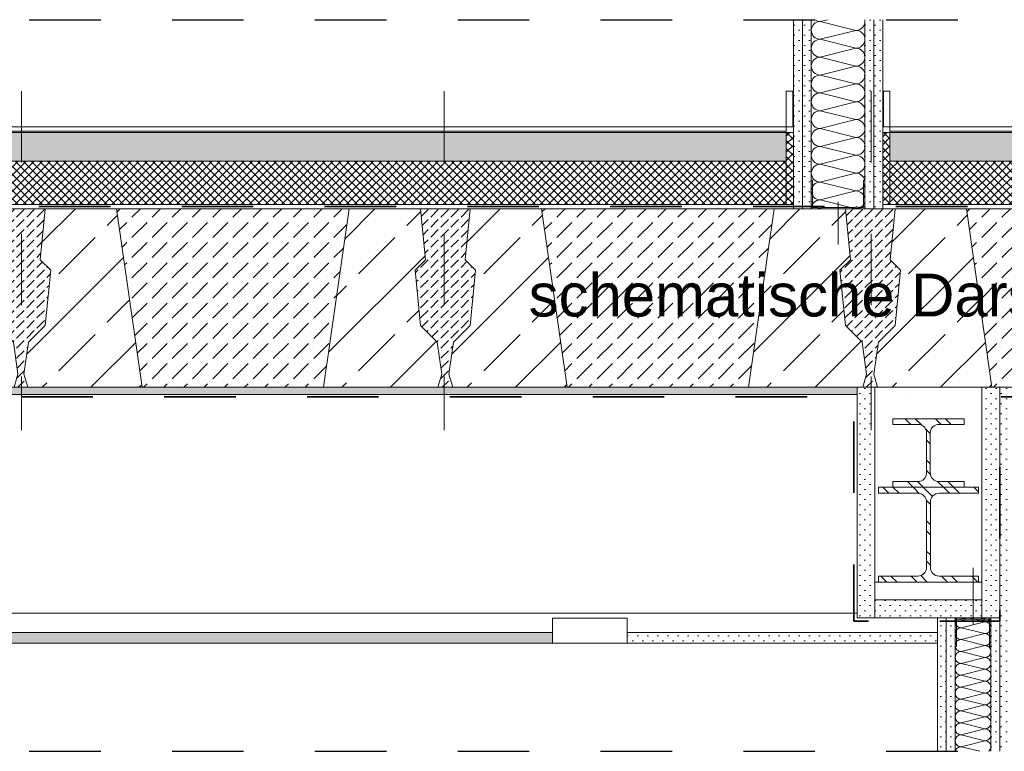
# Model space of a CAD drawing. Header units: metres. Extents: x 39.6 to 62.6, y -3.3 to 8.
# Tile 3 of 48: x 41 to 42.4, y 2.5 to 3.5. Entities that reach past the tile are written whole.
import ezdxf

# ---------------------------------------------------------------- set-up
doc = ezdxf.new("R2010")
doc.units = ezdxf.units.M
doc.header["$MEASUREMENT"] = 0
for name, pattern in [('Achse', [0.08, 0.04, -0.02, 0, -0.02]), ('Schnittlinie', [0.12, 0.06, -0.03, 0, -0.03]), ('Strichlinie eng', [0.046, 0.03, -0.016])]:
    doc.linetypes.add(name, pattern=pattern)
for name, color, linetype in [('152 - Bemaßung_ Beschriftung.Ausbau', 7, 'Continuous'), ('301 - Elemente.Linie', 7, 'Continuous'), ('302 - Elemente.Schraffur', 7, 'Continuous'), ('603 - Struktur.Bodenplatte_ Decke Roh', 7, 'Continuous'), ('605 - Struktur.Wand Innen', 7, 'Continuous'), ('608 - Struktur.Träger', 7, 'Continuous'), ('650 - Abdeckung.Fußboden Aufbau', 7, 'Continuous'), ('660 - Unterkonstruktion.Trockenbau', 7, 'Continuous'), ('Neubau_606 - Struktur.Wand Innen Ausbau', 7, 'Continuous'), ('Neubau_651 - Abdeckung.Decke abgehängt_ bekleidet', 7, 'Continuous'), ('Neubau_653 - Abdeckung.TB Verkofferung', 7, 'Continuous'), ('Neubau_660 - Unterkonstruktion.Trockenbau', 7, 'Continuous'), ('Neubau_804 - HKLSE.Elektrik', 7, 'Continuous')]:
    doc.layers.add(name, color=color, linetype=linetype)
doc.styles.add('ERSTELLTER_STIL_1', font='txt')
pattern_1 = [(45, (0, 0), (-0.0056568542, 0.0056568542), []), (135, (0, 0), (0.0056568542, 0.0056568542), [])]
pattern_2 = [(135, (0, 0), (0.021213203, 0.021213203), []), (135, (-0.00707, -0.00707), (0.021213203, 0.021213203), [])]
pattern_3 = [(45, (0, 0), (-0.0070710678, 0.0070710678), [0, -0.01])]
pattern_4 = [(45, (0, 0), (-0.014142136, 0.014142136), [0.015, -0.005]), (45, (5e-18, 0.014142), (-0.014142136, 0.014142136), [0.015, -0.005])]

# ---------------------------------------------------------------- blocks, each defined once
blk = doc.blocks.new('*X6')
at = {"layer": 'Neubau_606 - Struktur.Wand Innen Ausbau', "color": 1, "linetype": 'Continuous', "lineweight": 5}
for p, q in [((42.3279, 2.6762), (42.3271, 2.6747)), ((42.3286, 2.677), (42.3279, 2.6762)), ((42.3682, 2.6715), (42.3462, 2.677)), ((42.3741, 2.674), (42.3751, 2.6752)), ((42.3751, 2.6752), (42.3759, 2.6767)), ((42.3759, 2.6767), (42.376, 2.677)), ((42.3267, 2.6731), (42.3265, 2.6715)), ((42.3265, 2.6715), (42.3267, 2.6699)), ((42.3271, 2.6747), (42.3267, 2.6731)), ((42.3267, 2.6699), (42.3271, 2.6683)), ((42.3271, 2.6683), (42.3279, 2.6669)), ((42.3279, 2.6669), (42.3289, 2.6656)), ((42.3289, 2.6656), (42.3302, 2.6646)), ((42.3302, 2.6618), (42.3289, 2.6607)), ((42.3302, 2.6646), (42.3316, 2.6638)), ((42.3316, 2.6626), (42.3302, 2.6618)), ((42.3316, 2.6638), (42.3332, 2.6633)), ((42.3332, 2.663), (42.3316, 2.6626)), ((42.3332, 2.6633), (42.3348, 2.6632)), ((42.3348, 2.6632), (42.3332, 2.663)), ((42.3682, 2.6715), (42.3348, 2.6632)), ((42.3682, 2.6549), (42.3348, 2.6632)), ((42.3682, 2.6715), (42.3698, 2.6717)), ((42.3698, 2.6714), (42.3682, 2.6715)), ((42.3698, 2.6717), (42.3714, 2.6722)), ((42.3714, 2.6709), (42.3698, 2.6714)), ((42.3714, 2.6722), (42.3728, 2.6729)), ((42.3728, 2.6701), (42.3714, 2.6709)), ((42.3728, 2.6729), (42.3741, 2.674)), ((42.3741, 2.6691), (42.3728, 2.6701)), ((42.3751, 2.6678), (42.3741, 2.6691)), ((42.3759, 2.6664), (42.3751, 2.6678)), ((42.3763, 2.6648), (42.3759, 2.6664)), ((42.3759, 2.66), (42.3763, 2.6616)), ((42.3765, 2.6632), (42.3763, 2.6648)), ((42.3763, 2.6616), (42.3765, 2.6632)), ((42.3267, 2.6565), (42.3265, 2.6549)), ((42.3265, 2.6549), (42.3267, 2.6532)), ((42.3271, 2.658), (42.3267, 2.6565)), ((42.3267, 2.6532), (42.3271, 2.6517)), ((42.3279, 2.6595), (42.3271, 2.658)), ((42.3271, 2.6517), (42.3279, 2.6502)), ((42.3289, 2.6607), (42.3279, 2.6595)), ((42.3279, 2.6502), (42.3289, 2.649)), ((42.3289, 2.649), (42.3302, 2.6479)), ((42.3302, 2.6479), (42.3316, 2.6472)), ((42.3682, 2.6549), (42.3348, 2.6465)), ((42.3682, 2.6549), (42.3698, 2.655)), ((42.3698, 2.6547), (42.3682, 2.6549)), ((42.3698, 2.655), (42.3714, 2.6555)), ((42.3714, 2.6542), (42.3698, 2.6547)), ((42.3714, 2.6555), (42.3728, 2.6563)), ((42.3728, 2.6534), (42.3714, 2.6542)), ((42.3728, 2.6563), (42.3741, 2.6573)), ((42.3741, 2.6524), (42.3728, 2.6534)), ((42.3741, 2.6573), (42.3751, 2.6586)), ((42.3751, 2.6512), (42.3741, 2.6524)), ((42.3751, 2.6586), (42.3759, 2.66)), ((42.3759, 2.6497), (42.3751, 2.6512)), ((42.3763, 2.6481), (42.3759, 2.6497)), ((42.3765, 2.6465), (42.3763, 2.6481)), ((42.3267, 2.6398), (42.3265, 2.6382)), ((42.3265, 2.6382), (42.3267, 2.6366)), ((42.3271, 2.6414), (42.3267, 2.6398)), ((42.3267, 2.6366), (42.3271, 2.635)), ((42.3279, 2.6428), (42.3271, 2.6414)), ((42.3271, 2.635), (42.3279, 2.6336)), ((42.3289, 2.6441), (42.3279, 2.6428)), ((42.3279, 2.6336), (42.3289, 2.6323)), ((42.3302, 2.6451), (42.3289, 2.6441)), ((42.3316, 2.6459), (42.3302, 2.6451)), ((42.3316, 2.6472), (42.3332, 2.6467)), ((42.3332, 2.6464), (42.3316, 2.6459)), ((42.3332, 2.6467), (42.3348, 2.6465)), ((42.3348, 2.6465), (42.3332, 2.6464)), ((42.3682, 2.6382), (42.3348, 2.6465)), ((42.3682, 2.6382), (42.3348, 2.6299)), ((42.3682, 2.6382), (42.3698, 2.6383)), ((42.3698, 2.638), (42.3682, 2.6382)), ((42.3698, 2.6383), (42.3714, 2.6388)), ((42.3714, 2.6376), (42.3698, 2.638)), ((42.3714, 2.6388), (42.3728, 2.6396)), ((42.3728, 2.6368), (42.3714, 2.6376)), ((42.3728, 2.6396), (42.3741, 2.6406)), ((42.3741, 2.6357), (42.3728, 2.6368)), ((42.3741, 2.6406), (42.3751, 2.6419)), ((42.3751, 2.6345), (42.3741, 2.6357)), ((42.3751, 2.6419), (42.3759, 2.6433)), ((42.3759, 2.633), (42.3751, 2.6345)), ((42.3759, 2.6433), (42.3763, 2.6449)), ((42.3763, 2.6449), (42.3765, 2.6465)), ((42.3267, 2.6231), (42.3265, 2.6215)), ((42.3265, 2.6215), (42.3267, 2.6199)), ((42.3271, 2.6247), (42.3267, 2.6231)), ((42.3267, 2.6199), (42.3271, 2.6183)), ((42.3279, 2.6262), (42.3271, 2.6247)), ((42.3289, 2.6274), (42.3279, 2.6262)), ((42.3289, 2.6323), (42.3302, 2.6313)), ((42.3302, 2.6284), (42.3289, 2.6274)), ((42.3302, 2.6313), (42.3316, 2.6305)), ((42.3316, 2.6292), (42.3302, 2.6284)), ((42.3316, 2.6305), (42.3332, 2.63)), ((42.3332, 2.6297), (42.3316, 2.6292)), ((42.3332, 2.63), (42.3348, 2.6299)), ((42.3348, 2.6299), (42.3332, 2.6297)), ((42.3682, 2.6215), (42.3348, 2.6299)), ((42.3682, 2.6215), (42.3348, 2.6132)), ((42.3682, 2.6215), (42.3698, 2.6217)), ((42.3698, 2.6214), (42.3682, 2.6215)), ((42.3698, 2.6217), (42.3714, 2.6222)), ((42.3714, 2.6209), (42.3698, 2.6214)), ((42.3714, 2.6222), (42.3728, 2.6229)), ((42.3728, 2.6201), (42.3714, 2.6209)), ((42.3728, 2.6229), (42.3741, 2.624)), ((42.3741, 2.6191), (42.3728, 2.6201)), ((42.3741, 2.624), (42.3751, 2.6252)), ((42.3751, 2.6252), (42.3759, 2.6267)), ((42.3763, 2.6315), (42.3759, 2.633)), ((42.3759, 2.6267), (42.3763, 2.6282)), ((42.3765, 2.6299), (42.3763, 2.6315)), ((42.3763, 2.6282), (42.3765, 2.6299)), ((42.3267, 2.6065), (42.3265, 2.6049)), ((42.3271, 2.608), (42.3267, 2.6065)), ((42.3271, 2.6183), (42.3279, 2.6169)), ((42.3279, 2.6095), (42.3271, 2.608)), ((42.3279, 2.6169), (42.3289, 2.6156)), ((42.3289, 2.6107), (42.3279, 2.6095)), ((42.3289, 2.6156), (42.3302, 2.6146)), ((42.3302, 2.6118), (42.3289, 2.6107)), ((42.3302, 2.6146), (42.3316, 2.6138)), ((42.3316, 2.6126), (42.3302, 2.6118)), ((42.3316, 2.6138), (42.3332, 2.6133)), ((42.3332, 2.613), (42.3316, 2.6126)), ((42.3332, 2.6133), (42.3348, 2.6132)), ((42.3348, 2.6132), (42.3332, 2.613)), ((42.3682, 2.6049), (42.3348, 2.6132)), ((42.3714, 2.6055), (42.3728, 2.6063)), ((42.3728, 2.6063), (42.3741, 2.6073)), ((42.3751, 2.6178), (42.3741, 2.6191)), ((42.3741, 2.6073), (42.3751, 2.6086)), ((42.3759, 2.6164), (42.3751, 2.6178)), ((42.3751, 2.6086), (42.3759, 2.61)), ((42.3763, 2.6148), (42.3759, 2.6164)), ((42.3759, 2.61), (42.3763, 2.6116)), ((42.3765, 2.6132), (42.3763, 2.6148)), ((42.3763, 2.6116), (42.3765, 2.6132)), ((42.3265, 2.6049), (42.3267, 2.6032)), ((42.3267, 2.6032), (42.3271, 2.6017)), ((42.3271, 2.6017), (42.3279, 2.6002)), ((42.3279, 2.5928), (42.3271, 2.5914)), ((42.3279, 2.6002), (42.3289, 2.599)), ((42.3289, 2.5941), (42.3279, 2.5928)), ((42.3289, 2.599), (42.3302, 2.5979)), ((42.3302, 2.5951), (42.3289, 2.5941)), ((42.3302, 2.5979), (42.3316, 2.5972)), ((42.3316, 2.5959), (42.3302, 2.5951)), ((42.3316, 2.5972), (42.3332, 2.5967)), ((42.3332, 2.5964), (42.3316, 2.5959)), ((42.3332, 2.5967), (42.3348, 2.5965)), ((42.3348, 2.5965), (42.3332, 2.5964)), ((42.3682, 2.6049), (42.3348, 2.5965)), ((42.3682, 2.5882), (42.3348, 2.5965)), ((42.3682, 2.6049), (42.3698, 2.605)), ((42.3698, 2.6047), (42.3682, 2.6049)), ((42.3698, 2.605), (42.3714, 2.6055)), ((42.3714, 2.6042), (42.3698, 2.6047)), ((42.3728, 2.6034), (42.3714, 2.6042)), ((42.3741, 2.6024), (42.3728, 2.6034)), ((42.3751, 2.6012), (42.3741, 2.6024)), ((42.3759, 2.5997), (42.3751, 2.6012)), ((42.3751, 2.5919), (42.3759, 2.5933)), ((42.3763, 2.5981), (42.3759, 2.5997)), ((42.3759, 2.5933), (42.3763, 2.5949)), ((42.3765, 2.5965), (42.3763, 2.5981)), ((42.3763, 2.5949), (42.3765, 2.5965)), ((42.3267, 2.5898), (42.3265, 2.5882)), ((42.3265, 2.5882), (42.3267, 2.5866)), ((42.3271, 2.5914), (42.3267, 2.5898)), ((42.3267, 2.5866), (42.3271, 2.585)), ((42.3271, 2.585), (42.3279, 2.5836)), ((42.3279, 2.5836), (42.3289, 2.5823)), ((42.3289, 2.5823), (42.3302, 2.5813)), ((42.3302, 2.5784), (42.3289, 2.5774)), ((42.3302, 2.5813), (42.3316, 2.5805)), ((42.3316, 2.5792), (42.3302, 2.5784)), ((42.3316, 2.5805), (42.3332, 2.58)), ((42.3332, 2.5797), (42.3316, 2.5792)), ((42.3332, 2.58), (42.3348, 2.5799)), ((42.3348, 2.5799), (42.3332, 2.5797)), ((42.3682, 2.5882), (42.3348, 2.5799)), ((42.3682, 2.5715), (42.3348, 2.5799)), ((42.3682, 2.5882), (42.3698, 2.5883)), ((42.3698, 2.588), (42.3682, 2.5882)), ((42.3698, 2.5883), (42.3714, 2.5888)), ((42.3714, 2.5876), (42.3698, 2.588)), ((42.3714, 2.5888), (42.3728, 2.5896)), ((42.3728, 2.5868), (42.3714, 2.5876)), ((42.3728, 2.5896), (42.3741, 2.5906)), ((42.3741, 2.5857), (42.3728, 2.5868)), ((42.3741, 2.5906), (42.3751, 2.5919)), ((42.3751, 2.5845), (42.3741, 2.5857)), ((42.3759, 2.583), (42.3751, 2.5845)), ((42.3763, 2.5815), (42.3759, 2.583)), ((42.3765, 2.5799), (42.3763, 2.5815)), ((42.3763, 2.5782), (42.3765, 2.5799)), ((42.3267, 2.5731), (42.3265, 2.5715)), ((42.3265, 2.5715), (42.3267, 2.5699)), ((42.3271, 2.5747), (42.3267, 2.5731)), ((42.3267, 2.5699), (42.3271, 2.5683)), ((42.3279, 2.5762), (42.3271, 2.5747)), ((42.3271, 2.5683), (42.3279, 2.5669)), ((42.3289, 2.5774), (42.3279, 2.5762)), ((42.3279, 2.5669), (42.3289, 2.5656)), ((42.3289, 2.5656), (42.3302, 2.5646)), ((42.3302, 2.5646), (42.3316, 2.5638)), ((42.3682, 2.5715), (42.3348, 2.5632)), ((42.3682, 2.5715), (42.3698, 2.5717)), ((42.3698, 2.5714), (42.3682, 2.5715)), ((42.3698, 2.5717), (42.3714, 2.5722)), ((42.3714, 2.5709), (42.3698, 2.5714)), ((42.3714, 2.5722), (42.3728, 2.5729)), ((42.3728, 2.5701), (42.3714, 2.5709)), ((42.3728, 2.5729), (42.3741, 2.574)), ((42.3741, 2.5691), (42.3728, 2.5701)), ((42.3741, 2.574), (42.3751, 2.5752)), ((42.3751, 2.5678), (42.3741, 2.5691)), ((42.3751, 2.5752), (42.3759, 2.5767)), ((42.3759, 2.5664), (42.3751, 2.5678)), ((42.3759, 2.5767), (42.3763, 2.5782)), ((42.3763, 2.5648), (42.3759, 2.5664)), ((42.3765, 2.5632), (42.3763, 2.5648)), ((42.3267, 2.5565), (42.3265, 2.5549)), ((42.3265, 2.5549), (42.3267, 2.5532)), ((42.3271, 2.558), (42.3267, 2.5565)), ((42.3267, 2.5532), (42.3271, 2.5517)), ((42.3279, 2.5595), (42.3271, 2.558)), ((42.3271, 2.5517), (42.3279, 2.5502)), ((42.3289, 2.5607), (42.3279, 2.5595)), ((42.3302, 2.5618), (42.3289, 2.5607)), ((42.3316, 2.5626), (42.3302, 2.5618)), ((42.3316, 2.5638), (42.3332, 2.5633)), ((42.3332, 2.563), (42.3316, 2.5626)), ((42.3332, 2.5633), (42.3348, 2.5632)), ((42.3348, 2.5632), (42.3332, 2.563)), ((42.3682, 2.5549), (42.3348, 2.5632)), ((42.3682, 2.5549), (42.3348, 2.5465)), ((42.3682, 2.5549), (42.3698, 2.555)), ((42.3698, 2.5547), (42.3682, 2.5549)), ((42.3698, 2.555), (42.3714, 2.5555)), ((42.3714, 2.5542), (42.3698, 2.5547)), ((42.3714, 2.5555), (42.3728, 2.5563)), ((42.3728, 2.5534), (42.3714, 2.5542)), ((42.3728, 2.5563), (42.3741, 2.5573)), ((42.3741, 2.5524), (42.3728, 2.5534)), ((42.3741, 2.5573), (42.3751, 2.5586)), ((42.3751, 2.5512), (42.3741, 2.5524)), ((42.3751, 2.5586), (42.3759, 2.56)), ((42.3759, 2.5497), (42.3751, 2.5512)), ((42.3759, 2.56), (42.3763, 2.5616)), ((42.3763, 2.5616), (42.3765, 2.5632)), ((42.3267, 2.5398), (42.3265, 2.5382)), ((42.3265, 2.5382), (42.3267, 2.5366)), ((42.3271, 2.5414), (42.3267, 2.5398)), ((42.3279, 2.5428), (42.3271, 2.5414)), ((42.3279, 2.5502), (42.3289, 2.549)), ((42.3289, 2.5441), (42.3279, 2.5428)), ((42.3289, 2.549), (42.3302, 2.5479)), ((42.3302, 2.5451), (42.3289, 2.5441)), ((42.3302, 2.5479), (42.3316, 2.5472)), ((42.3316, 2.5459), (42.3302, 2.5451)), ((42.3316, 2.5472), (42.3332, 2.5467)), ((42.3332, 2.5464), (42.3316, 2.5459)), ((42.3332, 2.5467), (42.3348, 2.5465)), ((42.3348, 2.5465), (42.3332, 2.5464)), ((42.3682, 2.5382), (42.3348, 2.5465)), ((42.3682, 2.5382), (42.3348, 2.5299)), ((42.3682, 2.5382), (42.3698, 2.5383)), ((42.3698, 2.538), (42.3682, 2.5382)), ((42.3698, 2.5383), (42.3714, 2.5388)), ((42.3714, 2.5376), (42.3698, 2.538)), ((42.3714, 2.5388), (42.3728, 2.5396)), ((42.3728, 2.5368), (42.3714, 2.5376)), ((42.3728, 2.5396), (42.3741, 2.5406)), ((42.3741, 2.5406), (42.3751, 2.5419)), ((42.3751, 2.5419), (42.3759, 2.5433)), ((42.3763, 2.5481), (42.3759, 2.5497)), ((42.3759, 2.5433), (42.3763, 2.5449)), ((42.3765, 2.5465), (42.3763, 2.5481)), ((42.3763, 2.5449), (42.3765, 2.5465)), ((42.3267, 2.5231), (42.3265, 2.5215)), ((42.3267, 2.5366), (42.3271, 2.535)), ((42.3271, 2.5247), (42.3267, 2.5231)), ((42.3271, 2.535), (42.3279, 2.5336)), ((42.3279, 2.5262), (42.3271, 2.5247)), ((42.3279, 2.5336), (42.3289, 2.5323)), ((42.3289, 2.5274), (42.3279, 2.5262)), ((42.3289, 2.5323), (42.3302, 2.5313)), ((42.3302, 2.5284), (42.3289, 2.5274)), ((42.3302, 2.5313), (42.3316, 2.5305)), ((42.3316, 2.5292), (42.3302, 2.5284)), ((42.3316, 2.5305), (42.3332, 2.53)), ((42.3332, 2.5297), (42.3316, 2.5292)), ((42.3332, 2.53), (42.3348, 2.5299)), ((42.3348, 2.5299), (42.3332, 2.5297)), ((42.3682, 2.5215), (42.3348, 2.5299)), ((42.3741, 2.5357), (42.3728, 2.5368)), ((42.3728, 2.5229), (42.3741, 2.524)), ((42.3751, 2.5345), (42.3741, 2.5357)), ((42.3741, 2.524), (42.3751, 2.5252)), ((42.3759, 2.533), (42.3751, 2.5345)), ((42.3751, 2.5252), (42.3759, 2.5267)), ((42.3763, 2.5315), (42.3759, 2.533)), ((42.3759, 2.5267), (42.3763, 2.5282)), ((42.3765, 2.5299), (42.3763, 2.5315)), ((42.3763, 2.5282), (42.3765, 2.5299)), ((42.3265, 2.5215), (42.3267, 2.5199)), ((42.3267, 2.5199), (42.3271, 2.5183)), ((42.3271, 2.5183), (42.3279, 2.5169)), ((42.3279, 2.5095), (42.3271, 2.508)), ((42.3279, 2.5169), (42.3289, 2.5156)), ((42.3289, 2.5107), (42.3279, 2.5095)), ((42.3289, 2.5156), (42.3302, 2.5146)), ((42.3302, 2.5118), (42.3289, 2.5107)), ((42.3302, 2.5146), (42.3316, 2.5138)), ((42.3316, 2.5126), (42.3302, 2.5118)), ((42.3316, 2.5138), (42.3332, 2.5133)), ((42.3332, 2.513), (42.3316, 2.5126)), ((42.3332, 2.5133), (42.3348, 2.5132)), ((42.3348, 2.5132), (42.3332, 2.513)), ((42.3682, 2.5215), (42.3348, 2.5132)), ((42.3682, 2.5049), (42.3348, 2.5132)), ((42.3682, 2.5215), (42.3698, 2.5217)), ((42.3698, 2.5214), (42.3682, 2.5215)), ((42.3698, 2.5217), (42.3714, 2.5222)), ((42.3714, 2.5209), (42.3698, 2.5214)), ((42.3714, 2.5222), (42.3728, 2.5229)), ((42.3728, 2.5201), (42.3714, 2.5209)), ((42.3741, 2.5191), (42.3728, 2.5201)), ((42.3751, 2.5178), (42.3741, 2.5191)), ((42.3759, 2.5164), (42.3751, 2.5178)), ((42.3751, 2.5086), (42.3759, 2.51)), ((42.3763, 2.5148), (42.3759, 2.5164)), ((42.3759, 2.51), (42.3763, 2.5116)), ((42.3765, 2.5132), (42.3763, 2.5148)), ((42.3763, 2.5116), (42.3765, 2.5132)), ((42.3267, 2.5065), (42.3265, 2.5049)), ((42.3265, 2.5049), (42.3267, 2.5032)), ((42.3271, 2.508), (42.3267, 2.5065)), ((42.3267, 2.5032), (42.3271, 2.5017)), ((42.3271, 2.5017), (42.3279, 2.5002)), ((42.3279, 2.5002), (42.3289, 2.499)), ((42.3289, 2.499), (42.3302, 2.4979)), ((42.3302, 2.4979), (42.3316, 2.4972)), ((42.3316, 2.4959), (42.3302, 2.4951)), ((42.3316, 2.4972), (42.3332, 2.4967)), ((42.3332, 2.4964), (42.3316, 2.4959)), ((42.3332, 2.4967), (42.3348, 2.4965)), ((42.3348, 2.4965), (42.3332, 2.4964)), ((42.3682, 2.5049), (42.3348, 2.4965)), ((42.3609, 2.49), (42.3348, 2.4965)), ((42.3682, 2.5049), (42.3698, 2.505)), ((42.3698, 2.5047), (42.3682, 2.5049)), ((42.3698, 2.505), (42.3714, 2.5055)), ((42.3714, 2.5042), (42.3698, 2.5047)), ((42.3714, 2.5055), (42.3728, 2.5063)), ((42.3728, 2.5034), (42.3714, 2.5042)), ((42.3728, 2.5063), (42.3741, 2.5073)), ((42.3741, 2.5024), (42.3728, 2.5034)), ((42.3741, 2.5073), (42.3751, 2.5086)), ((42.3751, 2.5012), (42.3741, 2.5024)), ((42.3759, 2.4997), (42.3751, 2.5012)), ((42.3763, 2.4981), (42.3759, 2.4997)), ((42.3765, 2.4965), (42.3763, 2.4981)), ((42.3763, 2.4949), (42.3765, 2.4965)), ((42.3271, 2.4914), (42.3267, 2.49)), ((42.3279, 2.4928), (42.3271, 2.4914)), ((42.3289, 2.4941), (42.3279, 2.4928)), ((42.3302, 2.4951), (42.3289, 2.4941)), ((42.3733, 2.49), (42.3741, 2.4906)), ((42.3741, 2.4906), (42.3751, 2.4919)), ((42.3751, 2.4919), (42.3759, 2.4933)), ((42.3759, 2.4933), (42.3763, 2.4949))]:
    blk.add_line(p, q, dxfattribs=at)
blk = doc.blocks.new('*X34')
at = {"layer": 'Neubau_606 - Struktur.Wand Innen Ausbau', "color": 1, "linetype": 'Continuous', "lineweight": 5}
for p, q in [((42.1475, 3.515), (42.1375, 3.5125)), ((42.1875, 3.5), (42.1375, 3.5125)), ((42.1875, 3.5), (42.1375, 3.4875)), ((42.1875, 3.475), (42.1375, 3.4875)), ((42.1875, 3.475), (42.1375, 3.4625)), ((42.1875, 3.45), (42.1375, 3.4625)), ((42.1875, 3.45), (42.1375, 3.4375)), ((42.1875, 3.425), (42.1375, 3.4375)), ((42.1875, 3.425), (42.1375, 3.4125)), ((42.1875, 3.4), (42.1375, 3.4125)), ((42.1875, 3.4), (42.1375, 3.3875)), ((42.1875, 3.375), (42.1375, 3.3875)), ((42.1875, 3.375), (42.1375, 3.3625)), ((42.1875, 3.35), (42.1375, 3.3625)), ((42.1875, 3.35), (42.1375, 3.3375)), ((42.1875, 3.325), (42.1375, 3.3375)), ((42.1875, 3.325), (42.1375, 3.3125)), ((42.1875, 3.3), (42.1375, 3.3125)), ((42.1875, 3.3), (42.1375, 3.2875)), ((42.1875, 3.275), (42.1375, 3.2875)), ((42.1875, 3.275), (42.1375, 3.2625)), ((42.1875, 3.25), (42.1375, 3.2625))]:
    blk.add_line(p, q, dxfattribs=at)
for centre, start, end in [((42.1375, 3.5), 90, 180), ((42.1375, 3.525), 233.1383, 270), ((42.1875, 3.5125), 270, 0), ((42.1875, 3.5125), 0, 11.532), ((42.1375, 3.5), 180, 270), ((42.1875, 3.4875), 0, 90), ((42.1375, 3.475), 90, 180), ((42.1375, 3.475), 180, 270), ((42.1875, 3.4875), 270, 0), ((42.1875, 3.4625), 0, 90), ((42.1375, 3.45), 90, 180), ((42.1875, 3.4625), 270, 0), ((42.1375, 3.45), 180, 270), ((42.1875, 3.4375), 0, 90), ((42.1375, 3.425), 90, 180), ((42.1875, 3.4375), 270, 0), ((42.1375, 3.425), 180, 270), ((42.1875, 3.4125), 0, 90), ((42.1375, 3.4), 90, 180), ((42.1875, 3.4125), 270, 0), ((42.1375, 3.4), 180, 270), ((42.1875, 3.3875), 0, 90), ((42.1375, 3.375), 90, 180), ((42.1875, 3.3875), 270, 0), ((42.1375, 3.375), 180, 270), ((42.1875, 3.3625), 0, 90), ((42.1375, 3.35), 90, 180), ((42.1875, 3.3625), 270, 0), ((42.1375, 3.35), 180, 270), ((42.1375, 3.325), 90, 180), ((42.1875, 3.3375), 0, 90), ((42.1875, 3.3375), 270, 0), ((42.1375, 3.325), 180, 270), ((42.1875, 3.3125), 0, 90), ((42.1375, 3.3), 90, 180), ((42.1875, 3.3125), 270, 0), ((42.1375, 3.3), 180, 270), ((42.1875, 3.2875), 0, 90), ((42.1375, 3.275), 90, 180), ((42.1875, 3.2875), 270, 0), ((42.1375, 3.275), 180, 270), ((42.1875, 3.2625), 0, 90), ((42.1375, 3.25), 90, 180), ((42.1875, 3.2625), 270, 0)]:
    blk.add_arc(centre, 0.0125, start, end, dxfattribs=at)

msp = doc.modelspace()

# ---------------------------------------------------------------- hatches: boundary and pattern name
at = {"linetype": 'Continuous', "lineweight": 5}
h = msp.add_hatch(dxfattribs=at)
h.set_pattern_fill('Metall__Stahl_0001', color=1, style=0, pattern_type=2)
h.set_pattern_definition(pattern_2)
h.paths.add_polyline_path([(42.359, 2.86), (42.219, 2.86), (42.219, 2.8515), (42.2743, 2.8515, -0.414214), (42.2863, 2.8395), (42.2863, 2.7475, -0.414214), (42.2743, 2.7355), (42.219, 2.7355), (42.219, 2.727), (42.359, 2.727), (42.359, 2.7355), (42.3038, 2.7355, -0.414214), (42.2918, 2.7475), (42.2918, 2.8395, -0.414214), (42.3038, 2.8515), (42.359, 2.8515)])
at = {"layer": '302 - Elemente.Schraffur', "linetype": 'Continuous', "lineweight": 9}
h = msp.add_hatch(dxfattribs=at)
h.set_pattern_fill('Beton__unbewehrt_0001', style=0, pattern_type=2)
h.set_pattern_definition(pattern_4)
h.paths.add_polyline_path([(40.9766, 3.1641), (40.9843, 3.0866), (41.0076, 3.0634), (41.014, 3.0183), (41.0086, 3), (41.0279, 3), (41.0225, 3.0183), (41.0289, 3.0634), (41.0522, 3.0866), (41.0599, 3.1641), (41.0453, 3.1787), (41.0522, 3.25), (40.9843, 3.25), (40.9912, 3.1787)])
h = msp.add_hatch(dxfattribs=at)
h.set_pattern_fill('Beton__unbewehrt_0001', style=0, pattern_type=2)
h.set_pattern_definition([(45, (41.315, 3.125), (-0.028284, 0.028284), [0.03, -0.01]), (45, (41.315, 3.153284), (-0.028284, 0.028284), [0.03, -0.01])])
h.paths.add_polyline_path([(41.1522, 3.25), (41.4778, 3.25), (41.4421, 3), (41.1879, 3)])
h = msp.add_hatch(dxfattribs=at)
h.set_pattern_fill('Beton__unbewehrt_0001', style=0, pattern_type=2)
h.set_pattern_definition(pattern_4)
h.paths.add_polyline_path([(41.6472, 3.0866), (41.6549, 3.1641), (41.6403, 3.1787), (41.6472, 3.25), (41.5778, 3.25), (41.5847, 3.1787), (41.5701, 3.1641), (41.5778, 3.0866), (41.6011, 3.0634), (41.6075, 3.0183), (41.6021, 3), (41.6229, 3), (41.6175, 3.0183), (41.6239, 3.0634)])
h = msp.add_hatch(dxfattribs=at)
h.set_pattern_fill('Beton__unbewehrt_0001', style=0, pattern_type=2)
h.set_pattern_definition([(45, (41.91, 3.125), (-0.028284, 0.028284), [0.03, -0.01]), (45, (41.91, 3.153284), (-0.028284, 0.028284), [0.03, -0.01])])
h.paths.add_polyline_path([(41.7472, 3.25), (42.0728, 3.25), (42.0371, 3), (41.7829, 3)])
h = msp.add_hatch(dxfattribs=at)
h.set_pattern_fill('Beton__unbewehrt_0001', style=0, pattern_type=2)
h.set_pattern_definition(pattern_4)
h.paths.add_polyline_path([(42.1651, 3.1641), (42.1728, 3.0866), (42.1961, 3.0634), (42.2025, 3.0183), (42.1971, 3), (42.2179, 3), (42.2125, 3.0183), (42.2189, 3.0634), (42.2422, 3.0866), (42.2499, 3.1641), (42.2353, 3.1787), (42.2422, 3.25), (42.225, 3.25), (42.2125, 3.25), (42.2, 3.25), (42.1728, 3.25), (42.1797, 3.1787)])
h = msp.add_hatch(dxfattribs=at)
h.set_pattern_fill('Beton__unbewehrt_0001', style=0, pattern_type=2)
h.set_pattern_definition([(45, (42.505, 3.125), (-0.028284, 0.028284), [0.03, -0.01]), (45, (42.505, 3.153284), (-0.028284, 0.028284), [0.03, -0.01])])
h.paths.add_polyline_path([(42.3422, 3.25), (42.6678, 3.25), (42.6321, 3), (42.3779, 3)])
at = {"layer": '603 - Struktur.Bodenplatte_ Decke Roh', "linetype": 'Continuous', "lineweight": 9}
h = msp.add_hatch(dxfattribs=at)
h.set_pattern_fill('Beton__Stahlbeton_0001', style=0, pattern_type=2)
h.set_pattern_definition([(45, (41.10521, 3.125), (-0.06788, 0.06788), []), (45, (41.07126, 3.15894), (-0.06788, 0.06788), [0.072, -0.024])])
h.paths.add_polyline_path([(41.1879, 3), (41.0279, 3), (41.0225, 3.0183), (41.0289, 3.0634), (41.0522, 3.0866), (41.0599, 3.1641), (41.0453, 3.1787), (41.0522, 3.25), (41.1522, 3.25)])
h = msp.add_hatch(dxfattribs=at)
h.set_pattern_fill('Beton__Stahlbeton_0001', style=0, pattern_type=2)
h.set_pattern_definition([(45, (41.52479, 3.125), (-0.06788, 0.06788), []), (45, (41.49085, 3.15894), (-0.06788, 0.06788), [0.072, -0.024])])
h.paths.add_polyline_path([(41.4421, 3), (41.6021, 3), (41.6075, 3.0183), (41.6011, 3.0634), (41.5778, 3.0866), (41.5701, 3.1641), (41.5847, 3.1787), (41.5778, 3.25), (41.4778, 3.25)])
h = msp.add_hatch(dxfattribs=at)
h.set_pattern_fill('Beton__Stahlbeton_0001', style=0, pattern_type=2)
h.set_pattern_definition([(45, (41.70021, 3.125), (-0.06788, 0.06788), []), (45, (41.66626, 3.15894), (-0.06788, 0.06788), [0.072, -0.024])])
h.paths.add_polyline_path([(41.7829, 3), (41.6229, 3), (41.6175, 3.0183), (41.6239, 3.0634), (41.6472, 3.0866), (41.6549, 3.1641), (41.6403, 3.1787), (41.6472, 3.25), (41.7472, 3.25)])
h = msp.add_hatch(dxfattribs=at)
h.set_pattern_fill('Beton__Stahlbeton_0001', style=0, pattern_type=2)
h.set_pattern_definition([(45, (42.11979, 3.125), (-0.06788, 0.06788), []), (45, (42.08585, 3.15894), (-0.06788, 0.06788), [0.072, -0.024])])
h.paths.add_polyline_path([(42.0371, 3), (42.1971, 3), (42.2025, 3.0183), (42.1961, 3.0634), (42.1728, 3.0866), (42.1651, 3.1641), (42.1797, 3.1787), (42.1728, 3.25), (42.0728, 3.25)])
h = msp.add_hatch(dxfattribs=at)
h.set_pattern_fill('Beton__Stahlbeton_0001', style=0, pattern_type=2)
h.set_pattern_definition([(45, (42.29521, 3.125), (-0.06788, 0.06788), []), (45, (42.26126, 3.15894), (-0.06788, 0.06788), [0.072, -0.024])])
h.paths.add_polyline_path([(42.3779, 3), (42.2179, 3), (42.2125, 3.0183), (42.2189, 3.0634), (42.2422, 3.0866), (42.2499, 3.1641), (42.2353, 3.1787), (42.2422, 3.25), (42.3422, 3.25)])
at = {"layer": '603 - Struktur.Bodenplatte_ Decke Roh', "linetype": 'Continuous', "lineweight": 5}
h = msp.add_hatch(dxfattribs=at)
h.set_pattern_fill('Gips_0001', style=0, pattern_type=2)
h.set_pattern_definition(pattern_3)
h.paths.add_polyline_path([(42.189, 3), (40.4565, 3), (40.4565, 2.99), (42.189, 2.99)])
at = {"layer": '608 - Struktur.Träger', "linetype": 'Continuous', "lineweight": 5}
h = msp.add_hatch(dxfattribs=at)
h.set_pattern_fill('Metall__Stahl_0001', color=1, style=0, pattern_type=2)
h.set_pattern_definition(pattern_2)
h.paths.add_polyline_path([(42.289, 2.956), (42.239, 2.956), (42.239, 2.948), (42.2745, 2.948, -0.414214), (42.2865, 2.936), (42.2865, 2.88, -0.414214), (42.2745, 2.868), (42.239, 2.868), (42.239, 2.86), (42.339, 2.86), (42.339, 2.868), (42.3035, 2.868, -0.414214), (42.2915, 2.88), (42.2915, 2.936, -0.414214), (42.3035, 2.948), (42.339, 2.948), (42.339, 2.956)])
at = {"layer": '650 - Abdeckung.Fußboden Aufbau', "linetype": 'Continuous', "lineweight": 5}
h = msp.add_hatch(dxfattribs=at)
h.set_pattern_fill('Beton__unbewehrt_0001', color=1, style=0, pattern_type=2)
h.set_pattern_definition(pattern_4)
h.paths.add_polyline_path([(42.09, 3.357), (42.09, 3.317), (40.435, 3.317), (40.435, 3.357)])
h = msp.add_hatch(dxfattribs=at)
h.set_pattern_fill('Dämmung__hart_2_0001', color=1, style=0, pattern_type=2)
h.set_pattern_definition(pattern_1)
h.paths.add_polyline_path([(42.09, 3.256), (42.1, 3.256), (42.1, 3.357), (42.09, 3.357)])
h = msp.add_hatch(dxfattribs=at)
h.set_pattern_fill('Dämmung__hart_2_0001', color=1, style=0, pattern_type=2)
h.set_pattern_definition(pattern_1)
h.paths.add_polyline_path([(42.235, 3.256), (42.225, 3.256), (42.225, 3.357), (42.235, 3.357)])
h = msp.add_hatch(dxfattribs=at)
h.set_pattern_fill('Beton__unbewehrt_0001', color=1, style=0, pattern_type=2)
h.set_pattern_definition(pattern_4)
h.paths.add_polyline_path([(44.32, 3.357), (44.32, 3.317), (42.235, 3.317), (42.235, 3.357)])
h = msp.add_hatch(dxfattribs=at)
h.set_pattern_fill('Dämmung__hart_2_0001', color=1, style=0, pattern_type=2)
h.set_pattern_definition(pattern_1)
h.paths.add_polyline_path([(42.09, 3.317), (42.09, 3.256), (40.435, 3.256), (40.435, 3.317)])
h = msp.add_hatch(dxfattribs=at)
h.set_pattern_fill('Dämmung__hart_2_0001', color=1, style=0, pattern_type=2)
h.set_pattern_definition(pattern_1)
h.paths.add_polyline_path([(44.32, 3.317), (44.32, 3.256), (42.235, 3.256), (42.235, 3.317)])
at = {"layer": 'Neubau_606 - Struktur.Wand Innen Ausbau', "linetype": 'Continuous', "lineweight": 5}
h = msp.add_hatch(dxfattribs=at)
h.set_pattern_fill('Gips_0001', style=0, pattern_type=2)
h.set_pattern_definition(pattern_3)
h.paths.add_polyline_path([(42.1, 3.25), (42.1125, 3.25), (42.1125, 3.515), (42.1, 3.515)])
h = msp.add_hatch(dxfattribs=at)
h.set_pattern_fill('Gips_0001', style=0, pattern_type=2)
h.set_pattern_definition(pattern_3)
h.paths.add_polyline_path([(42.1125, 3.25), (42.125, 3.25), (42.125, 3.515), (42.1125, 3.515)])
h = msp.add_hatch(dxfattribs=at)
h.set_pattern_fill('Gips_0001', style=0, pattern_type=2)
h.set_pattern_definition(pattern_3)
h.paths.add_polyline_path([(42.2, 3.515), (42.2, 3.25), (42.2125, 3.25), (42.2125, 3.515)])
h = msp.add_hatch(dxfattribs=at)
h.set_pattern_fill('Gips_0001', style=0, pattern_type=2)
h.set_pattern_definition(pattern_3)
h.paths.add_polyline_path([(42.2125, 3.25), (42.225, 3.25), (42.225, 3.515), (42.2125, 3.515)])
h = msp.add_hatch(dxfattribs=at)
h.set_pattern_fill('Gips_0001', style=0, pattern_type=2)
h.set_pattern_definition(pattern_3)
h.paths.add_polyline_path([(42.4015, 2.49), (42.4015, 3), (42.389, 3), (42.389, 2.49)])
h = msp.add_hatch(dxfattribs=at)
h.set_pattern_fill('Gips_0001', style=0, pattern_type=2)
h.set_pattern_definition(pattern_3)
h.paths.add_polyline_path([(42.3015, 2.677), (42.3015, 2.49), (42.314, 2.49), (42.314, 2.677)])
h = msp.add_hatch(dxfattribs=at)
h.set_pattern_fill('Gips_0001', style=0, pattern_type=2)
h.set_pattern_definition(pattern_3)
h.paths.add_polyline_path([(42.314, 2.677), (42.314, 2.49), (42.3265, 2.49), (42.3265, 2.677)])
h = msp.add_hatch(dxfattribs=at)
h.set_pattern_fill('Gips_0001', style=0, pattern_type=2)
h.set_pattern_definition(pattern_3)
h.paths.add_polyline_path([(42.389, 2.49), (42.389, 2.677), (42.3765, 2.677), (42.3765, 2.49)])
at = {"layer": 'Neubau_651 - Abdeckung.Decke abgehängt_ bekleidet', "linetype": 'Continuous', "lineweight": 5}
h = msp.add_hatch(dxfattribs=at)
h.set_pattern_fill('Gips_0001', style=0, pattern_type=2)
h.set_pattern_definition(pattern_3)
h.paths.add_polyline_path([(40.4565, 2.6415), (41.7628, 2.6415), (41.7628, 2.6565), (40.4565, 2.6565)])
h = msp.add_hatch(dxfattribs=at)
h.set_pattern_fill('Gips_0001', style=0, pattern_type=2)
h.set_pattern_definition(pattern_3)
h.paths.add_polyline_path([(42.3015, 2.6565), (41.8672, 2.6565), (41.8672, 2.6415), (42.3015, 2.6415)])
at = {"layer": 'Neubau_653 - Abdeckung.TB Verkofferung', "linetype": 'Continuous', "lineweight": 5}
h = msp.add_hatch(dxfattribs=at)
h.set_pattern_fill('Gips_0001', style=0, pattern_type=2)
h.set_pattern_definition(pattern_3)
h.paths.add_polyline_path([(42.189, 3), (42.189, 2.677), (42.214, 2.677), (42.214, 2.702), (42.214, 2.727), (42.214, 3)])
h = msp.add_hatch(dxfattribs=at)
h.set_pattern_fill('Gips_0001', style=0, pattern_type=2)
h.set_pattern_definition(pattern_3)
h.paths.add_polyline_path([(42.364, 3), (42.364, 2.727), (42.364, 2.702), (42.364, 2.677), (42.389, 2.677), (42.389, 3)])
h = msp.add_hatch(dxfattribs=at)
h.set_pattern_fill('Gips_0001', style=0, pattern_type=2)
h.set_pattern_definition(pattern_3)
h.paths.add_polyline_path([(42.364, 2.702), (42.214, 2.702), (42.214, 2.677), (42.364, 2.677)])

# ---------------------------------------------------------------- linework, layer by layer
at = {"color": 1, "linetype": 'Continuous', "lineweight": 9, "flags": 128}
msp.add_lwpolyline([(42.359, 2.86), (42.219, 2.86), (42.219, 2.8515), (42.2743, 2.8515, -0.414214), (42.2863, 2.8395), (42.2863, 2.7475, -0.414214), (42.2743, 2.7355), (42.219, 2.7355), (42.219, 2.727), (42.359, 2.727), (42.359, 2.7355), (42.3038, 2.7355, -0.414214), (42.2918, 2.7475), (42.2918, 2.8395, -0.414214), (42.3038, 2.8515), (42.359, 2.8515)], format="xyb", close=True, dxfattribs=at)
at = {"layer": '301 - Elemente.Linie', "color": 7, "linetype": 'Schnittlinie', "lineweight": 25}
for p, q in [((39.63, 3.515), (47.63, 3.515)), ((39.63, 2.49), (47.63, 2.49))]:
    msp.add_line(p, q, dxfattribs=at)
at = {"layer": '301 - Elemente.Linie', "color": 7, "linetype": 'Achse', "lineweight": 18}
for p, q in [((41.019, 3.415), (41.019, 2.94)), ((41.611, 3.415), (41.611, 2.94)), ((42.209, 3.415), (42.209, 2.94))]:
    msp.add_line(p, q, dxfattribs=at)
at = {"layer": '301 - Elemente.Linie', "color": 92, "linetype": 'Strichlinie eng', "lineweight": 35, "true_color": 0x00be00, "flags": 128}
for points in [[(40.2033, 3.4132), (40.2033, 3.2534), (47.1573, 3.2534), (47.1573, 3.4132)], [(47.0408, 2.9365), (47.0408, 2.9865), (42.389, 2.9865), (42.389, 2.6724), (42.1844, 2.6724), (42.1844, 2.9865), (40.444, 2.9865), (40.444, 2.5973), (40.2034, 2.5973), (40.2034, 2.5473)]]:
    msp.add_lwpolyline(points, dxfattribs=at)
at = {"layer": '301 - Elemente.Linie', "color": 1, "linetype": 'Continuous', "lineweight": 13, "flags": 128}
for points in [[(42.09, 3.365), (42.0989, 3.365), (42.0989, 3.415), (42.09, 3.415)], [(42.235, 3.365), (42.2261, 3.365), (42.2261, 3.415), (42.235, 3.415)]]:
    msp.add_lwpolyline(points, close=True, dxfattribs=at)
at = {"layer": '302 - Elemente.Schraffur', "color": 7, "linetype": 'Continuous', "lineweight": 13, "flags": 128}
for points in [[(40.9766, 3.1641), (40.9843, 3.0866), (41.0076, 3.0634), (41.014, 3.0183), (41.0086, 3), (41.0279, 3), (41.0225, 3.0183), (41.0289, 3.0634), (41.0522, 3.0866), (41.0599, 3.1641), (41.0453, 3.1787), (41.0522, 3.25), (40.9843, 3.25), (40.9912, 3.1787)], [(41.1522, 3.25), (41.4778, 3.25), (41.4421, 3), (41.1879, 3)], [(41.6472, 3.0866), (41.6549, 3.1641), (41.6403, 3.1787), (41.6472, 3.25), (41.5778, 3.25), (41.5847, 3.1787), (41.5701, 3.1641), (41.5778, 3.0866), (41.6011, 3.0634), (41.6075, 3.0183), (41.6021, 3), (41.6229, 3), (41.6175, 3.0183), (41.6239, 3.0634)], [(41.7472, 3.25), (42.0728, 3.25), (42.0371, 3), (41.7829, 3)], [(42.1651, 3.1641), (42.1728, 3.0866), (42.1961, 3.0634), (42.2025, 3.0183), (42.1971, 3), (42.2179, 3), (42.2125, 3.0183), (42.2189, 3.0634), (42.2422, 3.0866), (42.2499, 3.1641), (42.2353, 3.1787), (42.2422, 3.25), (42.225, 3.25), (42.2125, 3.25), (42.2, 3.25), (42.1728, 3.25), (42.1797, 3.1787)], [(42.3422, 3.25), (42.6678, 3.25), (42.6321, 3), (42.3779, 3)]]:
    msp.add_lwpolyline(points, close=True, dxfattribs=at)
at = {"layer": '603 - Struktur.Bodenplatte_ Decke Roh', "color": 1, "linetype": 'Continuous', "lineweight": 13}
for p, q in [((42.1, 3.256), (40.425, 3.256)), ((44.33, 3.256), (42.225, 3.256))]:
    msp.add_line(p, q, dxfattribs=at)
at = {"layer": '603 - Struktur.Bodenplatte_ Decke Roh', "color": 7, "linetype": 'Continuous', "lineweight": 13}
for p, q in [((47.63, 3.25), (39.63, 3.25)), ((47.63, 3), (39.63, 3))]:
    msp.add_line(p, q, dxfattribs=at)
at = {"layer": '603 - Struktur.Bodenplatte_ Decke Roh', "color": 7, "linetype": 'Continuous', "lineweight": 5}
msp.add_line((42.189, 2.99), (40.4565, 2.99), dxfattribs=at)
at = {"layer": '603 - Struktur.Bodenplatte_ Decke Roh', "color": 7, "linetype": 'Continuous', "lineweight": 13, "flags": 128}
for points in [[(41.1879, 3), (41.0279, 3), (41.0225, 3.0183), (41.0289, 3.0634), (41.0522, 3.0866), (41.0599, 3.1641), (41.0453, 3.1787), (41.0522, 3.25), (41.1522, 3.25)], [(41.4421, 3), (41.6021, 3), (41.6075, 3.0183), (41.6011, 3.0634), (41.5778, 3.0866), (41.5701, 3.1641), (41.5847, 3.1787), (41.5778, 3.25), (41.4778, 3.25)], [(41.7829, 3), (41.6229, 3), (41.6175, 3.0183), (41.6239, 3.0634), (41.6472, 3.0866), (41.6549, 3.1641), (41.6403, 3.1787), (41.6472, 3.25), (41.7472, 3.25)], [(42.0371, 3), (42.1971, 3), (42.2025, 3.0183), (42.1961, 3.0634), (42.1728, 3.0866), (42.1651, 3.1641), (42.1797, 3.1787), (42.1728, 3.25), (42.0728, 3.25)], [(42.3779, 3), (42.2179, 3), (42.2125, 3.0183), (42.2189, 3.0634), (42.2422, 3.0866), (42.2499, 3.1641), (42.2353, 3.1787), (42.2422, 3.25), (42.3422, 3.25)]]:
    msp.add_lwpolyline(points, close=True, dxfattribs=at)
at = {"layer": '605 - Struktur.Wand Innen', "color": 1, "linetype": 'Continuous', "lineweight": 13, "flags": 128}
for points in [[(42.09, 3.365), (42.09, 3.317)], [(42.235, 3.365), (42.235, 3.317)]]:
    msp.add_lwpolyline(points, dxfattribs=at)
at = {"layer": '608 - Struktur.Träger', "color": 1, "linetype": 'Continuous', "lineweight": 9, "flags": 128}
msp.add_lwpolyline([(42.289, 2.956), (42.239, 2.956), (42.239, 2.948), (42.2745, 2.948, -0.414214), (42.2865, 2.936), (42.2865, 2.88, -0.414214), (42.2745, 2.868), (42.239, 2.868), (42.239, 2.86), (42.339, 2.86), (42.339, 2.868), (42.3035, 2.868, -0.414214), (42.2915, 2.88), (42.2915, 2.936, -0.414214), (42.3035, 2.948), (42.339, 2.948), (42.339, 2.956)], format="xyb", close=True, dxfattribs=at)
at = {"layer": '650 - Abdeckung.Fußboden Aufbau', "color": 1, "linetype": 'Continuous', "lineweight": 13}
for p, q in [((40.435, 3.365), (42.09, 3.365)), ((42.235, 3.365), (44.32, 3.365)), ((40.435, 3.359), (42.09, 3.359)), ((40.435, 3.357), (42.09, 3.357)), ((42.235, 3.359), (44.32, 3.359)), ((42.235, 3.357), (44.32, 3.357)), ((40.435, 3.317), (42.09, 3.317)), ((42.235, 3.317), (44.32, 3.317))]:
    msp.add_line(p, q, dxfattribs=at)
at = {"layer": '650 - Abdeckung.Fußboden Aufbau', "color": 1, "linetype": 'Continuous', "lineweight": 9, "flags": 128}
for points in [[(42.09, 3.256), (42.1, 3.256), (42.1, 3.357), (42.09, 3.357)], [(42.235, 3.256), (42.225, 3.256), (42.225, 3.357), (42.235, 3.357)]]:
    msp.add_lwpolyline(points, close=True, dxfattribs=at)
at = {"layer": '660 - Unterkonstruktion.Trockenbau', "color": 1, "linetype": 'Continuous', "lineweight": 13}
for p, q in [((42.1625, 3.26), (42.1625, 3.2)), ((42.3515, 2.667), (42.3515, 2.747))]:
    msp.add_line(p, q, dxfattribs=at)
at = {"layer": 'Neubau_606 - Struktur.Wand Innen Ausbau', "color": 1, "linetype": 'Continuous', "lineweight": 5}
for p, q in [((42.1, 3.515), (42.1, 3.365)), ((42.1125, 3.515), (42.1125, 3.25)), ((42.125, 3.515), (42.125, 3.25)), ((42.2, 3.515), (42.2, 3.25)), ((42.2125, 3.515), (42.2125, 3.25)), ((42.225, 3.515), (42.225, 3.365)), ((42.389, 2.99), (42.389, 2.49)), ((42.3015, 2.677), (42.3015, 2.49)), ((42.314, 2.677), (42.314, 2.49)), ((42.3265, 2.677), (42.3265, 2.49)), ((42.3765, 2.677), (42.3765, 2.49))]:
    msp.add_line(p, q, dxfattribs=at)
at = {"layer": 'Neubau_606 - Struktur.Wand Innen Ausbau', "color": 1, "linetype": 'Continuous', "lineweight": 5, "flags": 128}
for points in [[(42.1, 3.365), (42.1, 3.345), (42.1, 3.27), (42.1, 3.25)], [(42.225, 3.365), (42.225, 3.345), (42.225, 3.27), (42.225, 3.25)]]:
    msp.add_lwpolyline(points, dxfattribs=at)
at = {"layer": 'Neubau_651 - Abdeckung.Decke abgehängt_ bekleidet', "color": 1, "linetype": 'Continuous', "lineweight": 5}
for p, q in [((42.189, 2.6835), (40.4565, 2.6835)), ((41.7628, 2.6565), (40.4565, 2.6565)), ((42.3015, 2.6565), (41.8672, 2.6565)), ((41.7628, 2.6415), (40.4565, 2.6415)), ((42.3015, 2.6415), (41.8672, 2.6415))]:
    msp.add_line(p, q, dxfattribs=at)
at = {"layer": 'Neubau_653 - Abdeckung.TB Verkofferung', "color": 1, "linetype": 'Continuous', "lineweight": 9}
for p, q in [((42.2649, 2.99), (42.2646, 2.99)), ((42.364, 2.727), (42.214, 2.727))]:
    msp.add_line(p, q, dxfattribs=at)
at = {"layer": 'Neubau_653 - Abdeckung.TB Verkofferung', "color": 1, "linetype": 'Continuous', "lineweight": 9, "flags": 128}
for points in [[(42.189, 3), (42.189, 2.677), (42.214, 2.677), (42.214, 2.702), (42.214, 2.727), (42.214, 3)], [(42.364, 3), (42.364, 2.727), (42.364, 2.702), (42.364, 2.677), (42.389, 2.677), (42.389, 3)], [(42.364, 2.702), (42.214, 2.702), (42.214, 2.677), (42.364, 2.677)]]:
    msp.add_lwpolyline(points, close=True, dxfattribs=at)
at = {"layer": 'Neubau_660 - Unterkonstruktion.Trockenbau', "color": 1, "linetype": 'Continuous', "lineweight": 13, "flags": 128}
for points in [[(42.125, 3.29), (42.125, 3.252, 0.414214), (42.127, 3.25), (42.1325, 3.25, 0.156603), (42.1346, 3.2507, -0.156603), (42.1356, 3.251), (42.1374, 3.251, -0.156603), (42.1384, 3.2507, 0.156603), (42.1405, 3.25), (42.1845, 3.25, 0.156603), (42.1866, 3.2507, -0.156603), (42.1876, 3.251), (42.1894, 3.251, -0.156603), (42.1904, 3.2507, 0.156603), (42.1925, 3.25), (42.198, 3.25, 0.414214), (42.2, 3.252), (42.2, 3.29), (42.1982, 3.29), (42.1982, 3.252, -0.414214), (42.198, 3.2517), (42.1925, 3.2517, -0.156603), (42.1914, 3.2521, 0.156603), (42.1894, 3.2527), (42.1876, 3.2527, 0.156603), (42.1855, 3.2521, -0.156603), (42.1845, 3.2517), (42.1405, 3.2517, -0.156603), (42.1394, 3.2521, 0.156603), (42.1374, 3.2527), (42.1356, 3.2527, 0.156603), (42.1335, 3.2521, -0.156603), (42.1325, 3.2517), (42.127, 3.2517, -0.414214), (42.1267, 3.252), (42.1267, 3.29)], [(42.3265, 2.637), (42.3265, 2.675, -0.414214), (42.3285, 2.677), (42.334, 2.677, -0.156603), (42.3361, 2.6763, 0.156603), (42.3371, 2.676), (42.3389, 2.676, 0.156603), (42.3399, 2.6763, -0.156603), (42.342, 2.677), (42.361, 2.677, -0.156603), (42.3631, 2.6763, 0.156603), (42.3641, 2.676), (42.3659, 2.676, 0.156603), (42.3669, 2.6763, -0.156603), (42.369, 2.677), (42.3745, 2.677, -0.414214), (42.3765, 2.675), (42.3765, 2.637), (42.3747, 2.637), (42.3747, 2.675, 0.414214), (42.3745, 2.6752), (42.369, 2.6752, 0.156603), (42.368, 2.6749, -0.156603), (42.3659, 2.6742), (42.3641, 2.6742, -0.156603), (42.362, 2.6749, 0.156603), (42.361, 2.6752), (42.342, 2.6752, 0.156603), (42.341, 2.6749, -0.156603), (42.3389, 2.6742), (42.3371, 2.6742, -0.156603), (42.335, 2.6749, 0.156603), (42.334, 2.6752), (42.3285, 2.6752, 0.414214), (42.3282, 2.675), (42.3282, 2.637)]]:
    msp.add_lwpolyline(points, format="xyb", close=True, dxfattribs=at)
at = {"layer": 'Neubau_804 - HKLSE.Elektrik', "color": 1, "linetype": 'Continuous', "lineweight": 13}
for p, q in [((41.8672, 2.6765), (41.7628, 2.6765)), ((41.8672, 2.6415), (41.7628, 2.6415))]:
    msp.add_line(p, q, dxfattribs=at)
at = {"layer": 'Neubau_804 - HKLSE.Elektrik', "color": 1, "linetype": 'Continuous', "lineweight": 13, "flags": 128}
for points in [[(41.7628, 2.6765), (41.7628, 2.6565), (41.7628, 2.6415)], [(41.8672, 2.6765), (41.8672, 2.6565), (41.8672, 2.6415)]]:
    msp.add_lwpolyline(points, dxfattribs=at)

# ---------------------------------------------------------------- block references
at = {"layer": 'Neubau_606 - Struktur.Wand Innen Ausbau', "color": 1, "linetype": 'Continuous', "lineweight": 5}
for name in ['*X34', '*X6']:
    msp.add_blockref(name, (0, 0), dxfattribs=at)

# ---------------------------------------------------------------- texts
at = {"layer": '152 - Bemaßung_ Beschriftung.Ausbau', "color": 7, "linetype": 'Continuous', "lineweight": 9, "insert": (41.7292, 3.0811), "char_height": 0.06, "attachment_point": 7, "style": 'ERSTELLTER_STIL_1'}
msp.add_mtext('\\A1;{\\pql;\\fArial|b0|i0|c0|p38;schematische Darstellung der Deckenelemente / keine Verlegepläne / nach Aufmaß untere Deckenfugen}', dxfattribs=at)

doc.saveas('drawing.dxf')
